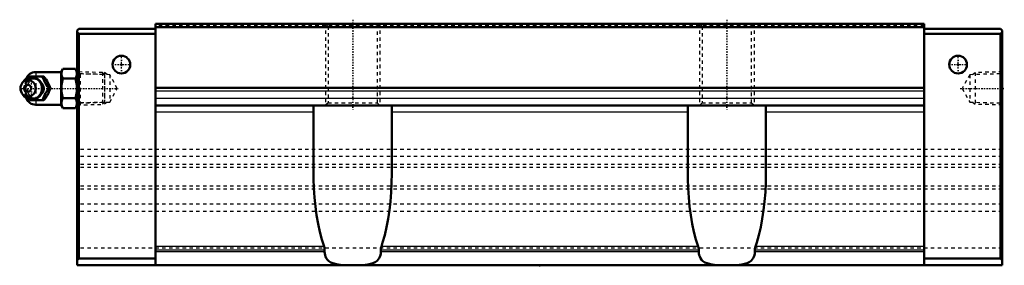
# Model space of a CAD drawing. Header units: millimetres. Extents: x -153 to 137, y 19 to 91.
import ezdxf

# ---------------------------------------------------------------- set-up
doc = ezdxf.new("R2010")
doc.units = ezdxf.units.MM
doc.linetypes.add('Center', pattern=[1.5, 0.45, -0.5, 0.05, -0.5])
doc.linetypes.add('Dashed', pattern=[2, 1, -1])
for name, color, linetype, lineweight in [('2d ConnectionPoints', 7, 'Continuous', 50), ('AM_0', 7, 'Continuous', 50), ('AM_4', 3, 'Continuous', 25), ('AM_5', 3, 'Continuous', 25), ('AM_7', 7, 'Center', 25), ('AM_9', 6, 'Dashed', 25)]:
    doc.layers.add(name, color=color, linetype=linetype, lineweight=lineweight)

# ---------------------------------------------------------------- blocks, each defined once
blk = doc.blocks.new('1_B_PT1_8_SHS_grease_nipple_joint_0_in_SHS65LC1SS_GK__BLOCK_B_PT1_81__0')
at = {"layer": 'AM_0'}
for p, q in [((-140.7, 75.8), (-148.2, 75.8)), ((-140.18, 76.77), (-140.7, 75.88)), ((-140.7, 75.88), (-140.7, 66.12)), ((-140.18, 76.77), (-136.52, 76.77)), ((-136, 75.88), (-136.52, 76.77)), ((-151.9, 72.96), (-152.26, 72.44)), ((-150.14, 74.2), (-149.91, 74.5)), ((-149.91, 74.5), (-145.77, 74.5)), ((-140.18, 73.89), (-136.52, 73.89)), ((-152.26, 69.56), (-151.9, 69.04)), ((-144.29, 71), (-143.89, 71)), ((-149.91, 67.5), (-150.13, 67.79)), ((-149.91, 67.5), (-145.77, 67.5)), ((-140.18, 68.11), (-136.52, 68.11)), ((-148.2, 66.2), (-140.7, 66.2)), ((-140.7, 66.12), (-140.18, 65.23)), ((-140.18, 65.23), (-136.52, 65.23)), ((-136.52, 65.23), (-136, 66.12))]:
    blk.add_line(p, q, dxfattribs=at)
for points in [[(-140.18, 76.77), (-140.38, 76.4), (-140.52, 76.02), (-140.61, 75.62), (-140.63, 75.23), (-140.5, 74.56), (-140.18, 73.89)], [(-136.52, 73.89), (-136.32, 74.26), (-136.18, 74.64), (-136.09, 75.04), (-136.07, 75.43), (-136.2, 76.1), (-136.52, 76.77)], [(-146.17, 74.5), (-145.98, 73.95), (-145.76, 73.37), (-145.58, 72.96), (-145.35, 72.54), (-145.04, 72.04), (-144.7, 71.55), (-144.29, 71)], [(-143.89, 71), (-144.15, 71.73), (-144.32, 72.13), (-144.51, 72.53), (-144.82, 73.09), (-145.17, 73.66), (-145.47, 74.09), (-145.77, 74.5)], [(-140.18, 73.89), (-140.51, 72.45), (-140.6, 71.7), (-140.63, 70.95), (-140.6, 70.24), (-140.51, 69.53), (-140.18, 68.11)], [(-136.52, 68.11), (-136.19, 69.55), (-136.1, 70.3), (-136.07, 71.05), (-136.1, 71.76), (-136.19, 72.47), (-136.52, 73.89)], [(-144.29, 71), (-144.7, 70.45), (-145.1, 69.87), (-145.35, 69.46), (-145.58, 69.04), (-145.8, 68.54), (-145.98, 68.05), (-146.17, 67.5)], [(-145.77, 67.5), (-145.25, 68.23), (-144.99, 68.63), (-144.75, 69.03), (-144.45, 69.59), (-144.2, 70.16), (-144.04, 70.59), (-143.89, 71)], [(-140.18, 68.11), (-140.38, 67.74), (-140.52, 67.36), (-140.61, 66.96), (-140.63, 66.57), (-140.5, 65.9), (-140.18, 65.23)], [(-136.52, 65.23), (-136.32, 65.6), (-136.18, 65.98), (-136.09, 66.38), (-136.07, 66.77), (-136.2, 67.44), (-136.52, 68.11)]]:
    blk.add_lwpolyline(points, dxfattribs=at)
for centre, radius, start, end in [((-148.2, 72.8), 3, 90, 159.9436), ((-149.44, 71), 3.3, 270, 90), ((-148.2, 69.2), 3, 200.0564, 270)]:
    blk.add_arc(centre, radius, start, end, dxfattribs=at)
for major_axis in [(0, 2.42), (0, -1.01)]:
    blk.add_ellipse((-150.45, 71), major_axis=major_axis, ratio=0.927184, dxfattribs=at)
blk.add_ellipse((-149.44, 71), major_axis=(0, 3.3), ratio=0.927184, start_param=2.207257, end_param=7.217521, dxfattribs=at)
at = {"layer": 'AM_4'}
for p, q in [((-148.2, 75.8), (-148.2, 74.5)), ((-148.2, 67.48), (-148.2, 66.2))]:
    blk.add_line(p, q, dxfattribs=at)
blk.add_ellipse((-148.62, 71), major_axis=(0, 2.94), ratio=0.927184, start_param=3.533104, end_param=5.891674, dxfattribs=at)
at = {"layer": 'AM_5', "linetype": 'Dashed'}
for p, q in [((-136, 75.86), (-135.02, 75.26)), ((-135, 66.14), (-135, 75.86)), ((-128.02, 75.08), (-135.02, 75.26)), ((-136, 66.14), (-135.02, 66.74)), ((-128.02, 66.92), (-135.02, 66.74))]:
    blk.add_line(p, q, dxfattribs=at)
at = {"layer": 'AM_7'}
for p, q in [((-149.44, 67.53), (-149.44, 74.47)), ((-152.91, 71), (-123.63, 71))]:
    blk.add_line(p, q, dxfattribs=at)
at = {"layer": 'AM_9'}
for p, q in [((-128.58, 75.67), (-136, 75.86)), ((-128, 75.06), (-128.58, 75.67)), ((-128.58, 75.67), (-128.58, 66.33)), ((-151.2, 72.8), (-151.2, 69.2)), ((-148.2, 74.5), (-148.2, 67.48)), ((-128, 75.06), (-128, 66.94)), ((-151.79, 71), (-151.39, 71)), ((-146.16, 71.03), (-146.16, 71)), ((-146.16, 71), (-146.16, 70.94)), ((-128.58, 66.33), (-128, 66.94)), ((-136, 66.14), (-128.58, 66.33))]:
    blk.add_line(p, q, dxfattribs=at)
for points in [[(-149.52, 74.5), (-149.78, 73.77), (-149.94, 73.37), (-150.14, 72.97), (-150.44, 72.41), (-150.79, 71.84), (-151.09, 71.41), (-151.39, 71)], [(-151.32, 71.37), (-151.26, 71.7), (-151.16, 72.06), (-151.01, 72.4), (-150.82, 72.72), (-150.6, 73), (-150.34, 73.25), (-150.06, 73.47), (-149.75, 73.64), (-149.43, 73.76), (-149.09, 73.83), (-148.75, 73.86), (-148.4, 73.83), (-148.06, 73.76), (-147.73, 73.63), (-147.43, 73.46)], [(-151.29, 72.35), (-151.19, 72.54), (-150.97, 72.96), (-150.66, 73.46), (-150.32, 73.95), (-150.14, 74.2)], [(-148.7, 67.84), (-148.82, 67.82), (-149.14, 67.81), (-149.46, 67.86), (-149.76, 67.96), (-150.04, 68.12), (-150.49, 68.56), (-150.81, 69.16), (-150.98, 69.73), (-151.06, 70.32), (-151.09, 71.23), (-151, 72.14), (-150.9, 72.57), (-150.75, 72.99), (-150.53, 73.38), (-150.25, 73.71), (-149.95, 73.93), (-149.62, 74.09), (-149.33, 74.17), (-149.02, 74.19), (-148.7, 74.16)], [(-148.7, 74.16), (-148.55, 74.12), (-148.42, 74.08), (-148.31, 74.03), (-148.2, 73.98)], [(-148.2, 68.02), (-147.59, 68.36), (-147.06, 68.72), (-146.61, 69.09), (-146.24, 69.48), (-145.95, 69.89), (-145.76, 70.3), (-145.65, 70.71), (-145.63, 71.13), (-145.71, 71.55), (-145.87, 71.96), (-146.12, 72.37), (-146.46, 72.77), (-146.89, 73.15), (-147.39, 73.51), (-147.97, 73.86), (-148.2, 73.98)], [(-151.79, 71), (-151.6, 71.55), (-151.47, 71.92)], [(-151.39, 69.9), (-151.42, 69.96), (-151.6, 70.45), (-151.79, 71)], [(-151.39, 71), (-150.87, 70.27), (-150.61, 69.87), (-150.37, 69.47), (-150.07, 68.91), (-149.82, 68.34), (-149.66, 67.91), (-149.52, 67.5)], [(-147.42, 68.54), (-147.62, 68.43), (-147.94, 68.28), (-148.28, 68.19), (-148.62, 68.15), (-148.96, 68.15), (-149.31, 68.21), (-149.64, 68.32), (-149.96, 68.47), (-150.25, 68.67), (-150.52, 68.92), (-150.76, 69.19), (-150.96, 69.51), (-151.12, 69.84), (-151.24, 70.2), (-151.31, 70.57), (-151.32, 70.65)], [(-150.13, 67.79), (-150.32, 68.05), (-150.72, 68.63), (-150.97, 69.04), (-151.2, 69.46), (-151.22, 69.51)], [(-148.2, 68.02), (-148.32, 67.96), (-148.44, 67.91), (-148.57, 67.87), (-148.7, 67.84)], [(-147.19, 68.72), (-147.33, 68.61), (-147.42, 68.54)]]:
    blk.add_lwpolyline(points, dxfattribs=at)
for centre, start, end in [((-148.2, 72.8), 159.9436, 180), ((-148.2, 69.2), 180, 200.0564)]:
    blk.add_arc(centre, 3, start, end, dxfattribs=at)
for centre, major_axis, start_param, end_param in [((-149.44, 71), (0, 3.3), 0.934336, 2.207257), ((-147.42, 71), (0, -3.44), 3.553259, 5.871519), ((-148.62, 71), (0, 2.94), 5.891674, 7.01081), ((-147.42, 71), (0, 3.44), 2.729926, 6.694852), ((-148.62, 71), (0, 2.94), 2.50926, 3.533104)]:
    blk.add_ellipse(centre, major_axis=major_axis, ratio=0.927184, start_param=start_param, end_param=end_param, dxfattribs=at)
blk.add_ellipse((-148.88, 71), major_axis=(0, -2.94), ratio=0.927184, dxfattribs=at)
blk = doc.blocks.new('2_SHS65LCSSB_PT1_81_Slide25_55_0_in_SHS65LC1SS_GK__BLOCK_B_PT1_81__0')
at = {"layer": 'AM_0'}
for p, q in [((113, 90), (-113, 90)), ((-113, 19), (-113, 90)), ((113, 19), (113, 90)), ((-136, 88), (-135.5, 88.5)), ((-136, 88), (-136, 19)), ((-135.5, 87), (-136, 87.5)), ((-113, 88.5), (-135.5, 88.5)), ((-135.5, 87), (-135.5, 21)), ((-113, 87), (-135.5, 87)), ((113, 89), (-113, 89)), ((113, 88.5), (135.5, 88.5)), ((113, 87), (135.5, 87)), ((136, 88), (135.5, 88.5)), ((135.5, 87), (136, 87.5)), ((135.5, 87), (135.5, 21)), ((136, 88), (136, 19)), ((113, 71.2), (-113, 71.2)), ((113, 66), (-113, 66)), ((-66.5, 45.98), (-66.5, 66)), ((-43.5, 66), (-43.5, 45.98)), ((43.5, 45.98), (43.5, 66)), ((66.5, 66), (66.5, 45.98)), ((-63.26, 23), (-63.26, 23.47)), ((-46.74, 23.47), (-46.74, 23)), ((46.74, 23), (46.74, 23.47)), ((63.26, 23.47), (63.26, 23)), ((-136, 20.5), (-135.5, 21)), ((-113, 21), (-135.5, 21)), ((113, 21), (135.5, 21)), ((136, 20.5), (135.5, 21)), ((-136, 19), (136, 19))]:
    blk.add_line(p, q, dxfattribs=at)
for points in [[(-63.43, 24.5), (-64.08, 26.6), (-64.66, 28.85), (-65.17, 31.23), (-65.6, 33.72), (-65.95, 36.3), (-66.21, 38.96), (-66.39, 41.67), (-66.49, 44.42), (-66.5, 45.98)], [(-43.5, 45.98), (-43.54, 43.23), (-43.67, 40.49), (-43.89, 37.8), (-44.19, 35.17), (-44.58, 32.63), (-45.04, 30.18), (-45.58, 27.86), (-46.19, 25.67), (-46.57, 24.5)], [(46.57, 24.5), (45.92, 26.6), (45.34, 28.85), (44.83, 31.23), (44.4, 33.72), (44.05, 36.3), (43.79, 38.96), (43.61, 41.67), (43.51, 44.42), (43.5, 45.98)], [(66.5, 45.98), (66.46, 43.23), (66.33, 40.49), (66.11, 37.8), (65.81, 35.17), (65.42, 32.63), (64.96, 30.18), (64.42, 27.86), (63.81, 25.67), (63.43, 24.5)], [(-63.43, 24.5), (-63.33, 24.14), (-63.27, 23.76), (-63.26, 23.47)], [(-46.74, 23.47), (-46.72, 23.85), (-46.64, 24.23), (-46.57, 24.5)], [(46.57, 24.5), (46.67, 24.14), (46.73, 23.76), (46.74, 23.47)], [(63.26, 23.47), (63.28, 23.85), (63.36, 24.23), (63.43, 24.5)], [(-46.74, 23), (-46.77, 22.49), (-46.87, 21.99), (-47.02, 21.52), (-47.24, 21.09), (-47.51, 20.7), (-47.83, 20.36), (-48.41, 19.94), (-49.06, 19.63), (-49.78, 19.4), (-50.55, 19.25), (-51.34, 19.15), (-52.52, 19.07), (-53.73, 19.04), (-54.96, 19.03), (-56.2, 19.04), (-57.43, 19.07), (-58.62, 19.15), (-59.75, 19.3), (-60.8, 19.58), (-61.46, 19.86), (-62.05, 20.26), (-62.44, 20.64), (-62.76, 21.1), (-62.98, 21.54), (-63.14, 22.02), (-63.23, 22.5), (-63.26, 23)], [(63.26, 23), (63.23, 22.49), (63.13, 21.99), (62.98, 21.52), (62.76, 21.09), (62.49, 20.7), (62.17, 20.36), (61.59, 19.94), (60.94, 19.63), (60.22, 19.4), (59.45, 19.25), (58.66, 19.15), (57.48, 19.07), (56.27, 19.04), (55.04, 19.03), (53.8, 19.04), (52.57, 19.07), (51.38, 19.15), (50.25, 19.3), (49.2, 19.58), (48.54, 19.86), (47.95, 20.26), (47.56, 20.64), (47.24, 21.1), (47.02, 21.54), (46.86, 22.02), (46.77, 22.5), (46.74, 23)]]:
    blk.add_lwpolyline(points, dxfattribs=at)
for centre in [(-123, 78), (123, 78)]:
    blk.add_circle(centre, 2.6, dxfattribs=at)
at = {"layer": 'AM_4'}
for p, q in [((113, 70.2), (-113, 70.2)), ((113, 68), (-113, 68)), ((-66.5, 64.03), (-113, 64.03)), ((43.5, 64.03), (-43.5, 64.03)), ((113, 64.03), (66.5, 64.03)), ((-63.43, 24.5), (-113, 24.5)), ((-63.26, 23.47), (-113, 23.47)), ((46.74, 23.47), (-46.74, 23.47)), ((46.57, 24.5), (-46.57, 24.5)), ((113, 23.47), (63.26, 23.47)), ((113, 24.5), (63.43, 24.5)), ((-63.26, 23), (-113, 23)), ((46.74, 23), (-46.74, 23)), ((113, 23), (63.26, 23))]:
    blk.add_line(p, q, dxfattribs=at)
at = {"layer": 'AM_5', "linetype": 'Dashed'}
for p, q in [((-63, 90), (-63, 66)), ((-47, 90), (-47, 66)), ((47, 90), (47, 66)), ((63, 90), (63, 66)), ((-127.22, 75.06), (-128, 75.66)), ((-128, 75.66), (-128, 66.34)), ((127.22, 75.06), (128, 75.66)), ((136, 75.86), (128, 75.66)), ((128, 75.66), (128, 66.34)), ((-127.22, 66.94), (-128, 66.34)), ((127.22, 66.94), (128, 66.34)), ((136, 66.14), (128, 66.34))]:
    blk.add_line(p, q, dxfattribs=at)
at = {"layer": 'AM_7'}
for p, q in [((-55, 91.2), (-55, 64.8)), ((55, 91.2), (55, 64.8)), ((-123, 75.27), (-123, 80.73)), ((123, 75.27), (123, 80.73)), ((-125.73, 78), (-120.27, 78)), ((120.27, 78), (125.73, 78)), ((123.63, 71), (136.59, 71))]:
    blk.add_line(p, q, dxfattribs=at)
at = {"layer": 'AM_9'}
for p, q in [((-63, 90), (-62.25, 89.25)), ((-47.75, 89.25), (-47, 90)), ((47, 90), (47.75, 89.25)), ((62.25, 89.25), (63, 90)), ((113, 89.5), (-113, 89.5)), ((-62.25, 89.25), (-62.25, 66.75)), ((-62.25, 89.25), (-47.75, 89.25)), ((-47.75, 66.75), (-47.75, 89.25)), ((47.75, 89.25), (47.75, 66.75)), ((47.75, 89.25), (62.25, 89.25)), ((62.25, 66.75), (62.25, 89.25)), ((-135.43, 75.27), (-136, 75.86)), ((136, 75.86), (135.43, 75.27)), ((-126.42, 75.04), (-135.43, 75.27)), ((-135.43, 75.27), (-135.43, 66.73)), ((-124.22, 71), (-126.42, 75.04)), ((-126.42, 75.04), (-126.42, 66.96)), ((126.42, 75.04), (124.22, 71)), ((135.43, 75.27), (126.42, 75.04)), ((126.42, 75.04), (126.42, 66.96)), ((135.43, 75.27), (135.43, 66.73)), ((-126.42, 66.96), (-124.22, 71)), ((124.22, 71), (126.42, 66.96)), ((-136, 66.14), (-135.43, 66.73)), ((-135.43, 66.73), (-126.42, 66.96)), ((-62.25, 66.75), (-63, 66)), ((-62.25, 66.75), (-47.75, 66.75)), ((-47, 66), (-47.75, 66.75)), ((47.75, 66.75), (47, 66)), ((47.75, 66.75), (62.25, 66.75)), ((63, 66), (62.25, 66.75)), ((126.42, 66.96), (135.43, 66.73)), ((135.43, 66.73), (136, 66.14)), ((136, 53), (-136, 53)), ((136, 51.02), (-136, 51.02)), ((136, 48.66), (-136, 48.66)), ((136, 47.73), (-136, 47.73)), ((136, 42.27), (-136, 42.27)), ((136, 41.34), (-136, 41.34)), ((136, 37), (-136, 37)), ((136, 34.8), (-136, 34.8)), ((136, 24), (-136, 24))]:
    blk.add_line(p, q, dxfattribs=at)

msp = doc.modelspace()

# ---------------------------------------------------------------- linework, layer by layer
at = {"layer": '2d ConnectionPoints'}
for p in [(-123, 78), (-123, 78), (123, 78), (123, 78), (-136, 71), (136, 71), (0, 19)]:
    msp.add_point(p, dxfattribs=at)

# ---------------------------------------------------------------- block references
for name in ['2_SHS65LCSSB_PT1_81_Slide25_55_0_in_SHS65LC1SS_GK__BLOCK_B_PT1_81__0', '1_B_PT1_8_SHS_grease_nipple_joint_0_in_SHS65LC1SS_GK__BLOCK_B_PT1_81__0']:
    msp.add_blockref(name, (0, 0))

doc.saveas('drawing.dxf')
